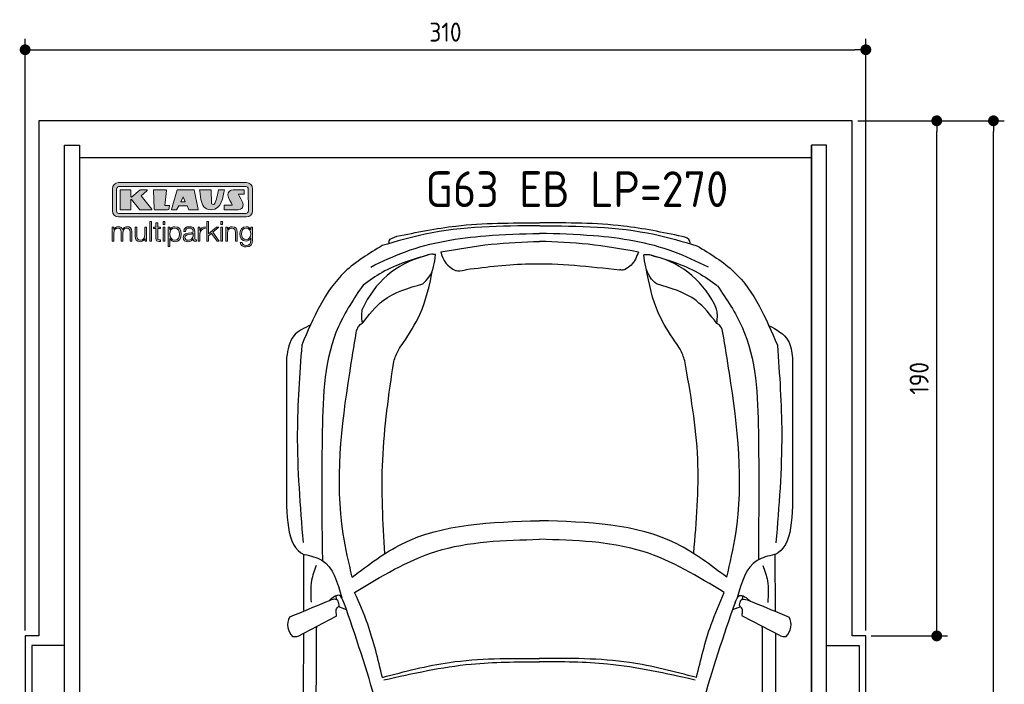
# Model space of a CAD drawing. Header units: millimetres. Extents: x -20 to 3611, y -1152 to 5573.
# Tile 2 of 2: x -20 to 3611, y 3121 to 5573. Entities that reach past the tile are written whole.
import ezdxf

# ---------------------------------------------------------------- set-up
doc = ezdxf.new("R2010")
doc.units = ezdxf.units.MM
for name, color, linetype in [('4', 3, 'Continuous'), ('5', 3, 'Continuous'), ('Car', 10, 'Continuous'), ('Logo', 7, 'Continuous')]:
    doc.layers.add(name, color=color, linetype=linetype)
doc.styles.get("Standard").update_dxf_attribs({"font": 'ISOCP.SHX'})
doc.dimstyles.new('GEN-ISO', dxfattribs={"dimscale": 20, "dimtxt": 3.5, "dimasz": 2, "dimexe": 2, "dimexo": 1, "dimgap": 1.5, "dimtad": 1, "dimdec": 1, "dimdsep": 46, "dimtxsty": 'Standard', "dimblk": 'PUNKT', "dimcen": 2, "dimclrd": 256, "dimclre": 256, "dimclrt": 2, "dimadec": 0, "dimazin": 0, "dimtp": 0.1, "dimtm": 0.1, "dimtfac": 0.71, "dimtdec": 1, "dimtmove": 2, "dimatfit": 3, "dimldrblk": 'PUNKT', "dimfxl": 0, "dimtolj": 1, "dimarcsym": 0})

# ---------------------------------------------------------------- blocks, each defined once
blk = doc.blocks.new('PUNKT')
at = {"layer": '4', "color": 0, "linetype": 'ByBlock'}
blk.add_line((-0.5, 0), (-1, 0), dxfattribs=at)
at = {"layer": '4', "color": 0, "linetype": 'ByBlock', "const_width": 0.5}
blk.add_lwpolyline([(-0.25, 0, 1), (0.25, 0, 1)], format="xyb", close=True, dxfattribs=at)
blk = doc.blocks.new('*D3')
at = {"layer": '5', "lineweight": -2}
for p, q in [((0, 3320), (0, 5502.1)), ((3100, 3320), (3100, 5502.1)), ((40, 5462.1), (3060, 5462.1))]:
    blk.add_line(p, q, dxfattribs=at)
at = {"layer": 'DEFPOINTS', "color": 0}
for p in [(3100, 5462.1), (0, 3300), (3100, 3300)]:
    blk.add_point(p, dxfattribs=at)
at = {"layer": '5', "lineweight": -2, "xscale": 40, "yscale": 40, "zscale": 40, "rotation": 180}
blk.add_blockref('PUNKT', (0, 5462.1), dxfattribs=at)
at = {"layer": '5', "lineweight": -2, "xscale": 40, "yscale": 40, "zscale": 40}
blk.add_blockref('PUNKT', (3100, 5462.1), dxfattribs=at)
at = {"layer": '5', "color": 2, "insert": (1550, 5527.1), "char_height": 70, "attachment_point": 5}
blk.add_mtext('310', dxfattribs=at)
blk = doc.blocks.new('*D4')
at = {"layer": '5', "lineweight": -2}
for p, q in [((3070, 5200), (3401.5, 5200)), ((3361.5, 3340), (3361.5, 5160)), ((3120, 3300), (3401.5, 3300))]:
    blk.add_line(p, q, dxfattribs=at)
at = {"layer": 'DEFPOINTS', "color": 0}
for p in [(3050, 5200), (3361.5, 5200), (3100, 3300)]:
    blk.add_point(p, dxfattribs=at)
at = {"layer": '5', "lineweight": -2, "xscale": 40, "yscale": 40, "zscale": 40}
for p, rotation in [((3361.5, 5200), 90), ((3361.5, 3300), 270)]:
    blk.add_blockref('PUNKT', p, dxfattribs=dict(at, rotation=rotation))
at = {"layer": '5', "color": 2, "insert": (3296.5, 4250), "char_height": 70, "attachment_point": 5, "rotation": 90}
blk.add_mtext('190', dxfattribs=at)
blk = doc.blocks.new('*D5')
at = {"layer": '5', "lineweight": -2}
for p, q in [((3120, 5200), (3610.6, 5200)), ((3570.6, 40), (3570.6, 5160)), ((3070, 0), (3610.6, 0))]:
    blk.add_line(p, q, dxfattribs=at)
at = {"layer": 'DEFPOINTS', "color": 0}
for p in [(3100, 5200), (3570.6, 5200), (3050, 0)]:
    blk.add_point(p, dxfattribs=at)
at = {"layer": '5', "lineweight": -2, "xscale": 40, "yscale": 40, "zscale": 40}
for p, rotation in [((3570.6, 5200), 90), ((3570.6, 0), 270)]:
    blk.add_blockref('PUNKT', p, dxfattribs=dict(at, rotation=rotation))
at = {"layer": '5', "color": 2, "insert": (3505.6, 2600), "char_height": 70, "attachment_point": 5, "rotation": 90}
blk.add_mtext('\\A1;520', dxfattribs=at)
blk = doc.blocks.new('KLAUS')
at = {"layer": 'Logo'}
h = blk.add_hatch(color=8, dxfattribs=at)
h.dxf.hatch_style = 2
edge = h.paths.add_edge_path()
edge.add_spline(control_points=[(3.6, 29.09), (2.88, 29.09), (2.3, 28.51), (2.3, 27.8), (2.3, 27.8), (2.3, 16.11), (2.3, 16.11), (2.3, 15.39), (2.88, 14.81), (3.6, 14.81), (3.6, 14.81), (71.16, 14.81), (71.16, 14.81), (71.88, 14.81), (72.46, 15.39), (72.46, 16.11), (72.46, 16.11), (72.46, 27.8), (72.46, 27.8), (72.46, 28.51), (71.88, 29.09), (71.16, 29.09), (71.16, 29.09), (3.6, 29.09), (3.6, 29.09), (3.6, 29.09), (3.6, 29.09), (3.6, 29.09)], knot_values=[0, 0, 0, 0, 1, 1, 1, 2, 2, 2, 3, 3, 3, 4, 4, 4, 5, 5, 5, 6, 6, 6, 7, 7, 7, 8, 8, 8, 9, 9, 9, 9], degree=3, periodic=0)
edge = h.paths.add_edge_path()
edge.add_spline(control_points=[(3.35, 31.23), (3.35, 31.23), (71.47, 31.23), (71.47, 31.23), (73.26, 31.23), (74.71, 29.77), (74.71, 27.99), (74.71, 27.99), (74.71, 16.17), (74.71, 16.17), (74.71, 14.38), (73.26, 12.93), (71.47, 12.93), (71.47, 12.93), (3.35, 12.93), (3.35, 12.93), (1.56, 12.93), (0.11, 14.38), (0.11, 16.17), (0.11, 16.17), (0.11, 27.99), (0.11, 27.99), (0.11, 29.77), (1.56, 31.23), (3.35, 31.23), (3.35, 31.23), (3.35, 31.23), (3.35, 31.23)], knot_values=[0, 0, 0, 0, 1, 1, 1, 2, 2, 2, 3, 3, 3, 4, 4, 4, 5, 5, 5, 6, 6, 6, 7, 7, 7, 8, 8, 8, 9, 9, 9, 9], degree=3, periodic=0)
h = blk.add_hatch(color=8, dxfattribs=at)
h.dxf.hatch_style = 2
edge = h.paths.add_edge_path()
edge.add_spline(control_points=[(4.5, 27.33), (4.5, 27.33), (9.7, 27.33), (9.7, 27.33), (9.84, 27.33), (9.96, 27.22), (9.96, 27.08), (9.96, 27.08), (9.96, 23.69), (9.96, 23.69), (9.96, 23.69), (9.94, 23.64), (10.04, 23.59), (10.14, 23.53), (10.2, 23.57), (10.2, 23.57), (10.2, 23.57), (10.51, 23.75), (10.51, 23.75), (10.51, 23.75), (14.94, 27.33), (14.94, 27.33), (14.94, 27.33), (18.41, 27.33), (18.41, 27.33), (18.41, 27.33), (18.49, 27.33), (18.56, 27.2), (18.65, 27.04), (18.53, 26.91), (18.53, 26.91), (18.53, 26.91), (15.49, 24.11), (15.49, 24.11), (15.49, 24.11), (21.14, 17.06), (21.14, 17.06), (21.14, 17.06), (21.13, 16.91), (21.13, 16.91), (21.08, 16.84), (20.99, 16.82), (20.99, 16.82), (20.99, 16.82), (14.7, 16.82), (14.7, 16.82), (14.7, 16.82), (10.26, 22.17), (10.26, 22.17), (10.26, 22.17), (10.19, 22.24), (10.08, 22.21), (9.97, 22.18), (9.96, 22.11), (9.96, 22.11), (9.96, 22.11), (9.96, 17.08), (9.96, 17.08), (9.96, 16.94), (9.84, 16.82), (9.7, 16.82), (9.7, 16.82), (4.5, 16.82), (4.5, 16.82), (4.36, 16.82), (4.25, 16.94), (4.25, 17.08), (4.25, 17.08), (4.25, 27.08), (4.25, 27.08), (4.25, 27.22), (4.36, 27.33), (4.5, 27.33), (4.5, 27.33), (4.5, 27.33), (4.5, 27.33)], knot_values=[0, 0, 0, 0, 1, 1, 1, 2, 2, 2, 3, 3, 3, 4, 4, 4, 5, 5, 5, 6, 6, 6, 7, 7, 7, 8, 8, 8, 9, 9, 9, 10, 10, 10, 11, 11, 11, 12, 12, 12, 13, 13, 13, 14, 14, 14, 15, 15, 15, 16, 16, 16, 17, 17, 17, 18, 18, 18, 19, 19, 19, 20, 20, 20, 21, 21, 21, 22, 22, 22, 23, 23, 23, 24, 24, 24, 25, 25, 25, 25], degree=3, periodic=0)
h = blk.add_hatch(color=8, dxfattribs=at)
h.dxf.hatch_style = 2
h.paths.add_polyline_path([(22.42, 17.06), (21.97, 27.15), (22.24, 27.33), (28.55, 27.33), (28.86, 26.97), (28.01, 19.08), (30.26, 19.07), (30.44, 18.95), (30.08, 16.95), (29.49, 16.82), (22.6, 16.82)])
h = blk.add_hatch(color=8, dxfattribs=at)
h.paths.add_polyline_path([(36.52, 21.01), (38.93, 21.01), (37.87, 23.57)])
h.paths.add_polyline_path([(34.52, 27.33), (43.65, 27.33), (45.76, 16.94), (45.57, 16.82), (40.83, 16.82), (39.89, 18.95), (35.42, 18.95), (34.27, 16.82), (31.78, 16.82), (31.66, 17)])
h = blk.add_hatch(color=8, dxfattribs=at)
h.dxf.hatch_style = 2
edge = h.paths.add_edge_path()
edge.add_spline(control_points=[(52.69, 27.32), (52.69, 27.32), (52.88, 20.14), (52.88, 20.14), (53.01, 19.89), (53.2, 19.77), (53.43, 19.71), (53.91, 19.59), (54.43, 19.57), (54.64, 20.03), (55.23, 21.34), (56.27, 25.45), (56.6, 27.33), (56.6, 27.33), (59.77, 27.33), (59.77, 27.33), (58.77, 23.9), (58.56, 16.82), (52.63, 16.76), (48.72, 16.72), (48.01, 19.35), (47.27, 22.24), (46.89, 23.68), (46.54, 27.33), (46.54, 27.33), (46.54, 27.33), (52.69, 27.32), (52.69, 27.32), (52.69, 27.32), (52.69, 27.32), (52.69, 27.32)], knot_values=[0, 0, 0, 0, 1, 1, 1, 2, 2, 2, 3, 3, 3, 4, 4, 4, 5, 5, 5, 6, 6, 6, 7, 7, 7, 8, 8, 8, 9, 9, 9, 10, 10, 10, 10], degree=3, periodic=0)
h = blk.add_hatch(color=8, dxfattribs=at)
h.dxf.hatch_style = 2
edge = h.paths.add_edge_path()
edge.add_spline(control_points=[(64.46, 27.33), (64.46, 27.33), (70.31, 27.33), (70.31, 27.33), (70.31, 26.52), (70.31, 26.02), (70.31, 25.12), (70.31, 25.12), (67.3, 25.12), (67.3, 25.12), (67.24, 25.04), (67.25, 25.11), (67.25, 24.91), (67.25, 24.88), (69.73, 20.38), (69.73, 19.57), (69.73, 16.4), (67.22, 16.81), (65.9, 16.82), (65.9, 16.82), (59.59, 16.82), (59.59, 16.82), (59.59, 17.76), (59.59, 18.23), (59.59, 19.14), (59.59, 19.14), (63.75, 19.14), (63.75, 19.14), (63.82, 19.22), (63.81, 19.11), (63.81, 19.31), (63.81, 20.32), (61.58, 23.06), (61.58, 24.63), (61.58, 26.33), (62.83, 27.34), (64.46, 27.33), (64.46, 27.33), (64.46, 27.33), (64.46, 27.33)], knot_values=[0, 0, 0, 0, 1, 1, 1, 2, 2, 2, 3, 3, 3, 4, 4, 4, 5, 5, 5, 6, 6, 6, 7, 7, 7, 8, 8, 8, 9, 9, 9, 10, 10, 10, 11, 11, 11, 12, 12, 12, 13, 13, 13, 13], degree=3, periodic=0)
h = blk.add_hatch(color=30, dxfattribs=at)
h.dxf.hatch_style = 2
edge = h.paths.add_edge_path()
edge.add_spline(control_points=[(0, 0), (0, 0), (0.92, 0), (0.92, 0), (0.92, 0), (0.92, 4.22), (0.92, 4.22), (0.94, 5.8), (1.58, 7), (3.18, 7), (4.35, 7), (4.77, 6.15), (4.76, 5.12), (4.76, 5.12), (4.76, 0), (4.76, 0), (4.76, 0), (5.68, 0), (5.68, 0), (5.68, 0), (5.68, 4.27), (5.68, 4.27), (5.68, 5.68), (6.14, 7), (7.73, 7), (9.05, 7), (9.52, 6.32), (9.52, 5.08), (9.52, 5.08), (9.52, 0), (9.52, 0), (9.52, 0), (10.44, 0), (10.44, 0), (10.44, 0), (10.44, 5.12), (10.44, 5.12), (10.44, 6.91), (9.59, 7.77), (7.94, 7.77), (6.94, 7.77), (5.99, 7.29), (5.54, 6.3), (5.26, 7.29), (4.36, 7.77), (3.37, 7.77), (2.17, 7.77), (1.38, 7.19), (0.89, 6.28), (0.89, 6.28), (0.85, 6.28), (0.85, 6.28), (0.85, 6.28), (0.85, 7.55), (0.85, 7.55), (0.85, 7.55), (0, 7.55), (0, 7.55), (0, 7.55), (0, 0), (0, 0), (0, 0), (0, 0), (0, 0)], knot_values=[0, 0, 0, 0, 1, 1, 1, 2, 2, 2, 3, 3, 3, 4, 4, 4, 5, 5, 5, 6, 6, 6, 7, 7, 7, 8, 8, 8, 9, 9, 9, 10, 10, 10, 11, 11, 11, 12, 12, 12, 13, 13, 13, 14, 14, 14, 15, 15, 15, 16, 16, 16, 17, 17, 17, 18, 18, 18, 19, 19, 19, 20, 20, 20, 21, 21, 21, 21], degree=3, periodic=0)
h = blk.add_hatch(color=30, dxfattribs=at)
h.dxf.hatch_style = 2
edge = h.paths.add_edge_path()
edge.add_spline(control_points=[(18.31, 7.55), (18.31, 7.55), (17.39, 7.55), (17.39, 7.55), (17.39, 7.55), (17.39, 3.59), (17.39, 3.59), (17.39, 2.05), (16.7, 0.56), (15.12, 0.56), (13.66, 0.56), (13.15, 1.27), (13.1, 2.64), (13.1, 2.64), (13.1, 7.55), (13.1, 7.55), (13.1, 7.55), (12.18, 7.55), (12.18, 7.55), (12.18, 7.55), (12.18, 2.65), (12.18, 2.65), (12.18, 0.89), (12.93, -0.22), (14.83, -0.22), (15.96, -0.22), (16.95, 0.35), (17.44, 1.36), (17.44, 1.36), (17.47, 1.36), (17.47, 1.36), (17.47, 1.36), (17.47, 0), (17.47, 0), (17.47, 0), (18.31, 0), (18.31, 0), (18.31, 0), (18.31, 7.55), (18.31, 7.55), (18.31, 7.55), (18.31, 7.55), (18.31, 7.55)], knot_values=[0, 0, 0, 0, 1, 1, 1, 2, 2, 2, 3, 3, 3, 4, 4, 4, 5, 5, 5, 6, 6, 6, 7, 7, 7, 8, 8, 8, 9, 9, 9, 10, 10, 10, 11, 11, 11, 12, 12, 12, 13, 13, 13, 14, 14, 14, 14], degree=3, periodic=0)
h = blk.add_hatch(color=30, dxfattribs=at)
h.dxf.hatch_style = 2
h.paths.add_polyline_path([(20.07, 0), (20.99, 0), (20.99, 10.45), (20.07, 10.45)])
h = blk.add_hatch(color=30, dxfattribs=at)
h.dxf.hatch_style = 2
edge = h.paths.add_edge_path()
edge.add_spline(control_points=[(24.22, 9.82), (24.22, 9.82), (23.3, 9.82), (23.3, 9.82), (23.3, 9.82), (23.3, 7.55), (23.3, 7.55), (23.3, 7.55), (21.98, 7.55), (21.98, 7.55), (21.98, 7.55), (21.98, 6.78), (21.98, 6.78), (21.98, 6.78), (23.3, 6.78), (23.3, 6.78), (23.3, 6.78), (23.3, 1.61), (23.3, 1.61), (23.28, 0.32), (23.71, -0.09), (24.94, -0.09), (25.22, -0.09), (25.48, -0.06), (25.76, -0.06), (25.76, -0.06), (25.76, 0.73), (25.76, 0.73), (25.5, 0.7), (25.23, 0.69), (24.97, 0.69), (24.31, 0.73), (24.22, 1.08), (24.22, 1.68), (24.22, 1.68), (24.22, 6.78), (24.22, 6.78), (24.22, 6.78), (25.76, 6.78), (25.76, 6.78), (25.76, 6.78), (25.76, 7.55), (25.76, 7.55), (25.76, 7.55), (24.22, 7.55), (24.22, 7.55), (24.22, 7.55), (24.22, 9.82), (24.22, 9.82), (24.22, 9.82), (24.22, 9.82), (24.22, 9.82)], knot_values=[0, 0, 0, 0, 1, 1, 1, 2, 2, 2, 3, 3, 3, 4, 4, 4, 5, 5, 5, 6, 6, 6, 7, 7, 7, 8, 8, 8, 9, 9, 9, 10, 10, 10, 11, 11, 11, 12, 12, 12, 13, 13, 13, 14, 14, 14, 15, 15, 15, 16, 16, 16, 17, 17, 17, 17], degree=3, periodic=0)
h = blk.add_hatch(color=30, dxfattribs=at)
h.paths.add_polyline_path([(27.1, 0), (28.03, 0), (28.03, 7.55), (27.1, 7.55)])
h.paths.add_polyline_path([(27.1, 8.98), (28.03, 8.98), (28.03, 10.45), (27.1, 10.45)])
h = blk.add_hatch(color=30, dxfattribs=at)
edge = h.paths.add_edge_path()
edge.add_spline(control_points=[(35.84, 3.78), (35.84, 2.21), (35.12, 0.56), (33.37, 0.56), (31.4, 0.56), (30.72, 2.21), (30.72, 3.78), (30.72, 5.49), (31.33, 7), (33.37, 7), (35.12, 7), (35.84, 5.34), (35.84, 3.78), (35.84, 3.78), (35.84, 3.78), (35.84, 3.78)], knot_values=[0, 0, 0, 0, 1, 1, 1, 2, 2, 2, 3, 3, 3, 4, 4, 4, 5, 5, 5, 5], degree=3, periodic=0)
edge = h.paths.add_edge_path()
edge.add_spline(control_points=[(29.79, -2.8), (29.79, -2.8), (30.72, -2.8), (30.72, -2.8), (30.72, -2.8), (30.72, 1.43), (30.72, 1.43), (30.72, 1.43), (30.74, 1.43), (30.74, 1.43), (31.14, 0.35), (32.24, -0.22), (33.37, -0.22), (35.66, -0.22), (36.76, 1.64), (36.76, 3.78), (36.76, 5.91), (35.66, 7.77), (33.37, 7.77), (32.15, 7.77), (31.1, 7.14), (30.67, 6.12), (30.67, 6.12), (30.64, 6.12), (30.64, 6.12), (30.64, 6.12), (30.64, 7.55), (30.64, 7.55), (30.64, 7.55), (29.79, 7.55), (29.79, 7.55), (29.79, 7.55), (29.79, -2.8), (29.79, -2.8), (29.79, -2.8), (29.79, -2.8), (29.79, -2.8)], knot_values=[0, 0, 0, 0, 1, 1, 1, 2, 2, 2, 3, 3, 3, 4, 4, 4, 5, 5, 5, 6, 6, 6, 7, 7, 7, 8, 8, 8, 9, 9, 9, 10, 10, 10, 11, 11, 11, 12, 12, 12, 12], degree=3, periodic=0)
h = blk.add_hatch(color=30, dxfattribs=at)
edge = h.paths.add_edge_path()
edge.add_spline(control_points=[(43.03, 2.93), (43.04, 1.45), (41.8, 0.56), (40.39, 0.56), (39.53, 0.56), (38.71, 1.13), (38.71, 2.05), (38.71, 3.53), (40.66, 3.51), (42.22, 3.79), (42.47, 3.84), (42.88, 3.91), (43, 4.13), (43, 4.13), (43.03, 4.13), (43.03, 4.13), (43.03, 4.13), (43.03, 2.93), (43.03, 2.93), (43.03, 2.93), (43.03, 2.93), (43.03, 2.93)], knot_values=[0, 0, 0, 0, 1, 1, 1, 2, 2, 2, 3, 3, 3, 4, 4, 4, 5, 5, 5, 6, 6, 6, 7, 7, 7, 7], degree=3, periodic=0)
edge = h.paths.add_edge_path()
edge.add_spline(control_points=[(39.03, 5.24), (39.06, 6.47), (39.91, 7), (41.05, 7), (42.14, 7), (43.03, 6.69), (43.03, 5.45), (43.03, 4.61), (42.6, 4.51), (41.84, 4.42), (39.85, 4.19), (37.79, 4.11), (37.79, 1.99), (37.79, 0.47), (38.93, -0.22), (40.32, -0.22), (41.77, -0.22), (42.43, 0.34), (43.07, 1.32), (43.07, 1.32), (43.1, 1.32), (43.1, 1.32), (43.1, 0.53), (43.25, 0), (44.19, 0), (44.43, 0), (44.58, 0.01), (44.79, 0.06), (44.79, 0.06), (44.79, 0.83), (44.79, 0.83), (44.71, 0.81), (44.6, 0.78), (44.49, 0.78), (44.13, 0.78), (43.95, 0.98), (43.95, 1.33), (43.95, 1.33), (43.95, 5.34), (43.95, 5.34), (43.95, 7.36), (42.5, 7.77), (41.17, 7.77), (39.44, 7.77), (38.2, 7.01), (38.11, 5.24), (38.11, 5.24), (39.03, 5.24), (39.03, 5.24), (39.03, 5.24), (39.03, 5.24), (39.03, 5.24)], knot_values=[0, 0, 0, 0, 1, 1, 1, 2, 2, 2, 3, 3, 3, 4, 4, 4, 5, 5, 5, 6, 6, 6, 7, 7, 7, 8, 8, 8, 9, 9, 9, 10, 10, 10, 11, 11, 11, 12, 12, 12, 13, 13, 13, 14, 14, 14, 15, 15, 15, 16, 16, 16, 17, 17, 17, 17], degree=3, periodic=0)
h = blk.add_hatch(color=30, dxfattribs=at)
h.dxf.hatch_style = 2
edge = h.paths.add_edge_path()
edge.add_spline(control_points=[(45.79, 0), (45.79, 0), (46.71, 0), (46.71, 0), (46.71, 0), (46.71, 4.03), (46.71, 4.03), (46.71, 5.59), (47.85, 6.82), (49.52, 6.73), (49.52, 6.73), (49.52, 7.66), (49.52, 7.66), (48.16, 7.72), (47.14, 7), (46.67, 5.78), (46.67, 5.78), (46.64, 5.78), (46.64, 5.78), (46.64, 5.78), (46.64, 7.55), (46.64, 7.55), (46.64, 7.55), (45.79, 7.55), (45.79, 7.55), (45.79, 7.55), (45.79, 0), (45.79, 0), (45.79, 0), (45.79, 0), (45.79, 0)], knot_values=[0, 0, 0, 0, 1, 1, 1, 2, 2, 2, 3, 3, 3, 4, 4, 4, 5, 5, 5, 6, 6, 6, 7, 7, 7, 8, 8, 8, 9, 9, 9, 10, 10, 10, 10], degree=3, periodic=0)
h = blk.add_hatch(color=30, dxfattribs=at)
h.dxf.hatch_style = 2
h.paths.add_polyline_path([(50.4, 0), (51.32, 0), (51.32, 2.87), (52.82, 4.11), (55.8, 0), (56.96, 0), (53.52, 4.76), (56.74, 7.55), (55.51, 7.55), (51.32, 3.89), (51.32, 10.45), (50.4, 10.45)])
h = blk.add_hatch(color=30, dxfattribs=at)
h.paths.add_polyline_path([(57.74, 0), (58.66, 0), (58.66, 7.55), (57.74, 7.55)])
h.paths.add_polyline_path([(57.74, 8.98), (58.66, 8.98), (58.66, 10.45), (57.74, 10.45)])
h = blk.add_hatch(color=30, dxfattribs=at)
h.dxf.hatch_style = 2
edge = h.paths.add_edge_path()
edge.add_spline(control_points=[(60.41, 0), (60.41, 0), (61.33, 0), (61.33, 0), (61.33, 0), (61.33, 4.41), (61.33, 4.41), (61.36, 5.89), (62.24, 7), (63.7, 7), (65.2, 7), (65.62, 6.02), (65.62, 4.71), (65.62, 4.71), (65.62, 0), (65.62, 0), (65.62, 0), (66.54, 0), (66.54, 0), (66.54, 0), (66.54, 4.86), (66.54, 4.86), (66.54, 6.66), (65.9, 7.77), (63.78, 7.77), (62.71, 7.77), (61.7, 7.16), (61.36, 6.25), (61.36, 6.25), (61.33, 6.25), (61.33, 6.25), (61.33, 6.25), (61.33, 7.55), (61.33, 7.55), (61.33, 7.55), (60.41, 7.55), (60.41, 7.55), (60.41, 7.55), (60.41, 0), (60.41, 0), (60.41, 0), (60.41, 0), (60.41, 0)], knot_values=[0, 0, 0, 0, 1, 1, 1, 2, 2, 2, 3, 3, 3, 4, 4, 4, 5, 5, 5, 6, 6, 6, 7, 7, 7, 8, 8, 8, 9, 9, 9, 10, 10, 10, 11, 11, 11, 12, 12, 12, 13, 13, 13, 14, 14, 14, 14], degree=3, periodic=0)
h = blk.add_hatch(color=30, dxfattribs=at)
edge = h.paths.add_edge_path()
edge.add_spline(control_points=[(71.32, 0.86), (69.62, 0.86), (68.83, 2.34), (68.83, 3.86), (68.83, 5.43), (69.56, 7), (71.32, 7), (73.06, 7), (73.75, 5.34), (73.75, 3.86), (73.75, 2.33), (72.91, 0.86), (71.32, 0.86), (71.32, 0.86), (71.32, 0.86), (71.32, 0.86)], knot_values=[0, 0, 0, 0, 1, 1, 1, 2, 2, 2, 3, 3, 3, 4, 4, 4, 5, 5, 5, 5], degree=3, periodic=0)
edge = h.paths.add_edge_path()
edge.add_spline(control_points=[(74.67, 7.55), (74.67, 7.55), (73.75, 7.55), (73.75, 7.55), (73.75, 7.55), (73.75, 6.25), (73.75, 6.25), (73.75, 6.25), (73.72, 6.25), (73.72, 6.25), (73.35, 7.09), (72.41, 7.77), (71.32, 7.77), (69.13, 7.77), (67.9, 6.05), (67.9, 3.97), (67.9, 1.82), (68.9, 0.09), (71.32, 0.09), (72.4, 0.09), (73.29, 0.72), (73.72, 1.64), (73.72, 1.64), (73.75, 1.64), (73.75, 1.64), (73.75, 1.64), (73.75, 0.61), (73.75, 0.61), (73.75, -1.23), (73.01, -2.24), (71.32, -2.24), (70.29, -2.24), (69.31, -1.85), (69.1, -0.73), (69.1, -0.73), (68.18, -0.73), (68.18, -0.73), (68.31, -2.34), (69.81, -3.02), (71.32, -3.02), (73.79, -3.02), (74.65, -1.64), (74.67, 0.61), (74.67, 0.61), (74.67, 7.55), (74.67, 7.55), (74.67, 7.55), (74.67, 7.55), (74.67, 7.55)], knot_values=[0, 0, 0, 0, 1, 1, 1, 2, 2, 2, 3, 3, 3, 4, 4, 4, 5, 5, 5, 6, 6, 6, 7, 7, 7, 8, 8, 8, 9, 9, 9, 10, 10, 10, 11, 11, 11, 12, 12, 12, 13, 13, 13, 14, 14, 14, 15, 15, 15, 16, 16, 16, 16], degree=3, periodic=0)
at = {"layer": 'Logo', "lineweight": 0}
for points in [[(22.42, 17.06), (21.97, 27.15), (22.24, 27.33), (28.55, 27.33), (28.86, 26.97), (28.01, 19.08), (30.26, 19.07), (30.44, 18.95), (30.08, 16.95), (29.49, 16.82), (22.6, 16.82), (22.42, 17.06), (22.42, 17.06)], [(34.52, 27.33), (43.65, 27.33), (45.76, 16.94), (45.57, 16.82), (40.83, 16.82), (39.89, 18.95), (35.42, 18.95), (34.27, 16.82), (31.78, 16.82), (31.66, 17), (34.52, 27.33), (34.52, 27.33)], [(36.52, 21.01), (38.93, 21.01), (37.87, 23.57), (36.52, 21.01), (36.52, 21.01)], [(20.07, 0), (20.99, 0), (20.99, 10.45), (20.07, 10.45), (20.07, 0), (20.07, 0)], [(27.1, 8.98), (28.03, 8.98), (28.03, 10.45), (27.1, 10.45), (27.1, 8.98), (27.1, 8.98)], [(27.1, 0), (28.03, 0), (28.03, 7.55), (27.1, 7.55), (27.1, 0), (27.1, 0)], [(50.4, 0), (51.32, 0), (51.32, 2.87), (52.82, 4.11), (55.8, 0), (56.96, 0), (53.52, 4.76), (56.74, 7.55), (55.51, 7.55), (51.32, 3.89), (51.32, 10.45), (50.4, 10.45), (50.4, 0), (50.4, 0)], [(57.74, 8.98), (58.66, 8.98), (58.66, 10.45), (57.74, 10.45), (57.74, 8.98), (57.74, 8.98)], [(57.74, 0), (58.66, 0), (58.66, 7.55), (57.74, 7.55), (57.74, 0), (57.74, 0)]]:
    blk.add_lwpolyline(points, dxfattribs=at)
for points, knots in [([(3.35, 31.23), (3.35, 31.23), (71.47, 31.23), (71.47, 31.23), (73.26, 31.23), (74.71, 29.77), (74.71, 27.99), (74.71, 27.99), (74.71, 16.17), (74.71, 16.17), (74.71, 14.38), (73.26, 12.93), (71.47, 12.93), (71.47, 12.93), (3.35, 12.93), (3.35, 12.93), (1.56, 12.93), (0.11, 14.38), (0.11, 16.17), (0.11, 16.17), (0.11, 27.99), (0.11, 27.99), (0.11, 29.77), (1.56, 31.23), (3.35, 31.23), (3.35, 31.23), (3.35, 31.23), (3.35, 31.23)], [0, 0, 0, 0, 1, 1, 1, 2, 2, 2, 3, 3, 3, 4, 4, 4, 5, 5, 5, 6, 6, 6, 7, 7, 7, 8, 8, 8, 9, 9, 9, 9]), ([(3.6, 29.09), (2.88, 29.09), (2.3, 28.51), (2.3, 27.8), (2.3, 27.8), (2.3, 16.11), (2.3, 16.11), (2.3, 15.39), (2.88, 14.81), (3.6, 14.81), (3.6, 14.81), (71.16, 14.81), (71.16, 14.81), (71.88, 14.81), (72.46, 15.39), (72.46, 16.11), (72.46, 16.11), (72.46, 27.8), (72.46, 27.8), (72.46, 28.51), (71.88, 29.09), (71.16, 29.09), (71.16, 29.09), (3.6, 29.09), (3.6, 29.09), (3.6, 29.09), (3.6, 29.09), (3.6, 29.09)], [0, 0, 0, 0, 1, 1, 1, 2, 2, 2, 3, 3, 3, 4, 4, 4, 5, 5, 5, 6, 6, 6, 7, 7, 7, 8, 8, 8, 9, 9, 9, 9]), ([(4.5, 27.33), (4.5, 27.33), (9.7, 27.33), (9.7, 27.33), (9.84, 27.33), (9.96, 27.22), (9.96, 27.08), (9.96, 27.08), (9.96, 23.69), (9.96, 23.69), (9.96, 23.69), (9.94, 23.64), (10.04, 23.59), (10.14, 23.53), (10.2, 23.57), (10.2, 23.57), (10.2, 23.57), (10.51, 23.75), (10.51, 23.75), (10.51, 23.75), (14.94, 27.33), (14.94, 27.33), (14.94, 27.33), (18.41, 27.33), (18.41, 27.33), (18.41, 27.33), (18.49, 27.33), (18.56, 27.2), (18.65, 27.04), (18.53, 26.91), (18.53, 26.91), (18.53, 26.91), (15.49, 24.11), (15.49, 24.11), (15.49, 24.11), (21.14, 17.06), (21.14, 17.06), (21.14, 17.06), (21.13, 16.91), (21.13, 16.91), (21.08, 16.84), (20.99, 16.82), (20.99, 16.82), (20.99, 16.82), (14.7, 16.82), (14.7, 16.82), (14.7, 16.82), (10.26, 22.17), (10.26, 22.17), (10.26, 22.17), (10.19, 22.24), (10.08, 22.21), (9.97, 22.18), (9.96, 22.11), (9.96, 22.11), (9.96, 22.11), (9.96, 17.08), (9.96, 17.08), (9.96, 16.94), (9.84, 16.82), (9.7, 16.82), (9.7, 16.82), (4.5, 16.82), (4.5, 16.82), (4.36, 16.82), (4.25, 16.94), (4.25, 17.08), (4.25, 17.08), (4.25, 27.08), (4.25, 27.08), (4.25, 27.22), (4.36, 27.33), (4.5, 27.33), (4.5, 27.33), (4.5, 27.33), (4.5, 27.33)], [0, 0, 0, 0, 1, 1, 1, 2, 2, 2, 3, 3, 3, 4, 4, 4, 5, 5, 5, 6, 6, 6, 7, 7, 7, 8, 8, 8, 9, 9, 9, 10, 10, 10, 11, 11, 11, 12, 12, 12, 13, 13, 13, 14, 14, 14, 15, 15, 15, 16, 16, 16, 17, 17, 17, 18, 18, 18, 19, 19, 19, 20, 20, 20, 21, 21, 21, 22, 22, 22, 23, 23, 23, 24, 24, 24, 25, 25, 25, 25]), ([(52.69, 27.32), (52.69, 27.32), (52.88, 20.14), (52.88, 20.14), (53.01, 19.89), (53.2, 19.77), (53.43, 19.71), (53.91, 19.59), (54.43, 19.57), (54.64, 20.03), (55.23, 21.34), (56.27, 25.45), (56.6, 27.33), (56.6, 27.33), (59.77, 27.33), (59.77, 27.33), (58.77, 23.9), (58.56, 16.82), (52.63, 16.76), (48.72, 16.72), (48.01, 19.35), (47.27, 22.24), (46.89, 23.68), (46.54, 27.33), (46.54, 27.33), (46.54, 27.33), (52.69, 27.32), (52.69, 27.32), (52.69, 27.32), (52.69, 27.32), (52.69, 27.32)], [0, 0, 0, 0, 1, 1, 1, 2, 2, 2, 3, 3, 3, 4, 4, 4, 5, 5, 5, 6, 6, 6, 7, 7, 7, 8, 8, 8, 9, 9, 9, 10, 10, 10, 10]), ([(64.46, 27.33), (64.46, 27.33), (70.31, 27.33), (70.31, 27.33), (70.31, 26.52), (70.31, 26.02), (70.31, 25.12), (70.31, 25.12), (67.3, 25.12), (67.3, 25.12), (67.24, 25.04), (67.25, 25.11), (67.25, 24.91), (67.25, 24.88), (69.73, 20.38), (69.73, 19.57), (69.73, 16.4), (67.22, 16.81), (65.9, 16.82), (65.9, 16.82), (59.59, 16.82), (59.59, 16.82), (59.59, 17.76), (59.59, 18.23), (59.59, 19.14), (59.59, 19.14), (63.75, 19.14), (63.75, 19.14), (63.82, 19.22), (63.81, 19.11), (63.81, 19.31), (63.81, 20.32), (61.58, 23.06), (61.58, 24.63), (61.58, 26.33), (62.83, 27.34), (64.46, 27.33), (64.46, 27.33), (64.46, 27.33), (64.46, 27.33)], [0, 0, 0, 0, 1, 1, 1, 2, 2, 2, 3, 3, 3, 4, 4, 4, 5, 5, 5, 6, 6, 6, 7, 7, 7, 8, 8, 8, 9, 9, 9, 10, 10, 10, 11, 11, 11, 12, 12, 12, 13, 13, 13, 13]), ([(0, 0), (0, 0), (0.92, 0), (0.92, 0), (0.92, 0), (0.92, 4.22), (0.92, 4.22), (0.94, 5.8), (1.58, 7), (3.18, 7), (4.35, 7), (4.77, 6.15), (4.76, 5.12), (4.76, 5.12), (4.76, 0), (4.76, 0), (4.76, 0), (5.68, 0), (5.68, 0), (5.68, 0), (5.68, 4.27), (5.68, 4.27), (5.68, 5.68), (6.14, 7), (7.73, 7), (9.05, 7), (9.52, 6.32), (9.52, 5.08), (9.52, 5.08), (9.52, 0), (9.52, 0), (9.52, 0), (10.44, 0), (10.44, 0), (10.44, 0), (10.44, 5.12), (10.44, 5.12), (10.44, 6.91), (9.59, 7.77), (7.94, 7.77), (6.94, 7.77), (5.99, 7.29), (5.54, 6.3), (5.26, 7.29), (4.36, 7.77), (3.37, 7.77), (2.17, 7.77), (1.38, 7.19), (0.89, 6.28), (0.89, 6.28), (0.85, 6.28), (0.85, 6.28), (0.85, 6.28), (0.85, 7.55), (0.85, 7.55), (0.85, 7.55), (0, 7.55), (0, 7.55), (0, 7.55), (0, 0), (0, 0), (0, 0), (0, 0), (0, 0)], [0, 0, 0, 0, 1, 1, 1, 2, 2, 2, 3, 3, 3, 4, 4, 4, 5, 5, 5, 6, 6, 6, 7, 7, 7, 8, 8, 8, 9, 9, 9, 10, 10, 10, 11, 11, 11, 12, 12, 12, 13, 13, 13, 14, 14, 14, 15, 15, 15, 16, 16, 16, 17, 17, 17, 18, 18, 18, 19, 19, 19, 20, 20, 20, 21, 21, 21, 21]), ([(18.31, 7.55), (18.31, 7.55), (17.39, 7.55), (17.39, 7.55), (17.39, 7.55), (17.39, 3.59), (17.39, 3.59), (17.39, 2.05), (16.7, 0.56), (15.12, 0.56), (13.66, 0.56), (13.15, 1.27), (13.1, 2.64), (13.1, 2.64), (13.1, 7.55), (13.1, 7.55), (13.1, 7.55), (12.18, 7.55), (12.18, 7.55), (12.18, 7.55), (12.18, 2.65), (12.18, 2.65), (12.18, 0.89), (12.93, -0.22), (14.83, -0.22), (15.96, -0.22), (16.95, 0.35), (17.44, 1.36), (17.44, 1.36), (17.47, 1.36), (17.47, 1.36), (17.47, 1.36), (17.47, 0), (17.47, 0), (17.47, 0), (18.31, 0), (18.31, 0), (18.31, 0), (18.31, 7.55), (18.31, 7.55), (18.31, 7.55), (18.31, 7.55), (18.31, 7.55)], [0, 0, 0, 0, 1, 1, 1, 2, 2, 2, 3, 3, 3, 4, 4, 4, 5, 5, 5, 6, 6, 6, 7, 7, 7, 8, 8, 8, 9, 9, 9, 10, 10, 10, 11, 11, 11, 12, 12, 12, 13, 13, 13, 14, 14, 14, 14]), ([(24.22, 9.82), (24.22, 9.82), (23.3, 9.82), (23.3, 9.82), (23.3, 9.82), (23.3, 7.55), (23.3, 7.55), (23.3, 7.55), (21.98, 7.55), (21.98, 7.55), (21.98, 7.55), (21.98, 6.78), (21.98, 6.78), (21.98, 6.78), (23.3, 6.78), (23.3, 6.78), (23.3, 6.78), (23.3, 1.61), (23.3, 1.61), (23.28, 0.32), (23.71, -0.09), (24.94, -0.09), (25.22, -0.09), (25.48, -0.06), (25.76, -0.06), (25.76, -0.06), (25.76, 0.73), (25.76, 0.73), (25.5, 0.7), (25.23, 0.69), (24.97, 0.69), (24.31, 0.73), (24.22, 1.08), (24.22, 1.68), (24.22, 1.68), (24.22, 6.78), (24.22, 6.78), (24.22, 6.78), (25.76, 6.78), (25.76, 6.78), (25.76, 6.78), (25.76, 7.55), (25.76, 7.55), (25.76, 7.55), (24.22, 7.55), (24.22, 7.55), (24.22, 7.55), (24.22, 9.82), (24.22, 9.82), (24.22, 9.82), (24.22, 9.82), (24.22, 9.82)], [0, 0, 0, 0, 1, 1, 1, 2, 2, 2, 3, 3, 3, 4, 4, 4, 5, 5, 5, 6, 6, 6, 7, 7, 7, 8, 8, 8, 9, 9, 9, 10, 10, 10, 11, 11, 11, 12, 12, 12, 13, 13, 13, 14, 14, 14, 15, 15, 15, 16, 16, 16, 17, 17, 17, 17]), ([(29.79, -2.8), (29.79, -2.8), (30.72, -2.8), (30.72, -2.8), (30.72, -2.8), (30.72, 1.43), (30.72, 1.43), (30.72, 1.43), (30.74, 1.43), (30.74, 1.43), (31.14, 0.35), (32.24, -0.22), (33.37, -0.22), (35.66, -0.22), (36.76, 1.64), (36.76, 3.78), (36.76, 5.91), (35.66, 7.77), (33.37, 7.77), (32.15, 7.77), (31.1, 7.14), (30.67, 6.12), (30.67, 6.12), (30.64, 6.12), (30.64, 6.12), (30.64, 6.12), (30.64, 7.55), (30.64, 7.55), (30.64, 7.55), (29.79, 7.55), (29.79, 7.55), (29.79, 7.55), (29.79, -2.8), (29.79, -2.8), (29.79, -2.8), (29.79, -2.8), (29.79, -2.8)], [0, 0, 0, 0, 1, 1, 1, 2, 2, 2, 3, 3, 3, 4, 4, 4, 5, 5, 5, 6, 6, 6, 7, 7, 7, 8, 8, 8, 9, 9, 9, 10, 10, 10, 11, 11, 11, 12, 12, 12, 12]), ([(35.84, 3.78), (35.84, 2.21), (35.12, 0.56), (33.37, 0.56), (31.4, 0.56), (30.72, 2.21), (30.72, 3.78), (30.72, 5.49), (31.33, 7), (33.37, 7), (35.12, 7), (35.84, 5.34), (35.84, 3.78), (35.84, 3.78), (35.84, 3.78), (35.84, 3.78)], [0, 0, 0, 0, 1, 1, 1, 2, 2, 2, 3, 3, 3, 4, 4, 4, 5, 5, 5, 5]), ([(39.03, 5.24), (39.06, 6.47), (39.91, 7), (41.05, 7), (42.14, 7), (43.03, 6.69), (43.03, 5.45), (43.03, 4.61), (42.6, 4.51), (41.84, 4.42), (39.85, 4.19), (37.79, 4.11), (37.79, 1.99), (37.79, 0.47), (38.93, -0.22), (40.32, -0.22), (41.77, -0.22), (42.43, 0.34), (43.07, 1.32), (43.07, 1.32), (43.1, 1.32), (43.1, 1.32), (43.1, 0.53), (43.25, 0), (44.19, 0), (44.43, 0), (44.58, 0.01), (44.79, 0.06), (44.79, 0.06), (44.79, 0.83), (44.79, 0.83), (44.71, 0.81), (44.6, 0.78), (44.49, 0.78), (44.13, 0.78), (43.95, 0.98), (43.95, 1.33), (43.95, 1.33), (43.95, 5.34), (43.95, 5.34), (43.95, 7.36), (42.5, 7.77), (41.17, 7.77), (39.44, 7.77), (38.2, 7.01), (38.11, 5.24), (38.11, 5.24), (39.03, 5.24), (39.03, 5.24), (39.03, 5.24), (39.03, 5.24), (39.03, 5.24)], [0, 0, 0, 0, 1, 1, 1, 2, 2, 2, 3, 3, 3, 4, 4, 4, 5, 5, 5, 6, 6, 6, 7, 7, 7, 8, 8, 8, 9, 9, 9, 10, 10, 10, 11, 11, 11, 12, 12, 12, 13, 13, 13, 14, 14, 14, 15, 15, 15, 16, 16, 16, 17, 17, 17, 17]), ([(45.79, 0), (45.79, 0), (46.71, 0), (46.71, 0), (46.71, 0), (46.71, 4.03), (46.71, 4.03), (46.71, 5.59), (47.85, 6.82), (49.52, 6.73), (49.52, 6.73), (49.52, 7.66), (49.52, 7.66), (48.16, 7.72), (47.14, 7), (46.67, 5.78), (46.67, 5.78), (46.64, 5.78), (46.64, 5.78), (46.64, 5.78), (46.64, 7.55), (46.64, 7.55), (46.64, 7.55), (45.79, 7.55), (45.79, 7.55), (45.79, 7.55), (45.79, 0), (45.79, 0), (45.79, 0), (45.79, 0), (45.79, 0)], [0, 0, 0, 0, 1, 1, 1, 2, 2, 2, 3, 3, 3, 4, 4, 4, 5, 5, 5, 6, 6, 6, 7, 7, 7, 8, 8, 8, 9, 9, 9, 10, 10, 10, 10]), ([(60.41, 0), (60.41, 0), (61.33, 0), (61.33, 0), (61.33, 0), (61.33, 4.41), (61.33, 4.41), (61.36, 5.89), (62.24, 7), (63.7, 7), (65.2, 7), (65.62, 6.02), (65.62, 4.71), (65.62, 4.71), (65.62, 0), (65.62, 0), (65.62, 0), (66.54, 0), (66.54, 0), (66.54, 0), (66.54, 4.86), (66.54, 4.86), (66.54, 6.66), (65.9, 7.77), (63.78, 7.77), (62.71, 7.77), (61.7, 7.16), (61.36, 6.25), (61.36, 6.25), (61.33, 6.25), (61.33, 6.25), (61.33, 6.25), (61.33, 7.55), (61.33, 7.55), (61.33, 7.55), (60.41, 7.55), (60.41, 7.55), (60.41, 7.55), (60.41, 0), (60.41, 0), (60.41, 0), (60.41, 0), (60.41, 0)], [0, 0, 0, 0, 1, 1, 1, 2, 2, 2, 3, 3, 3, 4, 4, 4, 5, 5, 5, 6, 6, 6, 7, 7, 7, 8, 8, 8, 9, 9, 9, 10, 10, 10, 11, 11, 11, 12, 12, 12, 13, 13, 13, 14, 14, 14, 14]), ([(74.67, 7.55), (74.67, 7.55), (73.75, 7.55), (73.75, 7.55), (73.75, 7.55), (73.75, 6.25), (73.75, 6.25), (73.75, 6.25), (73.72, 6.25), (73.72, 6.25), (73.35, 7.09), (72.41, 7.77), (71.32, 7.77), (69.13, 7.77), (67.9, 6.05), (67.9, 3.97), (67.9, 1.82), (68.9, 0.09), (71.32, 0.09), (72.4, 0.09), (73.29, 0.72), (73.72, 1.64), (73.72, 1.64), (73.75, 1.64), (73.75, 1.64), (73.75, 1.64), (73.75, 0.61), (73.75, 0.61), (73.75, -1.23), (73.01, -2.24), (71.32, -2.24), (70.29, -2.24), (69.31, -1.85), (69.1, -0.73), (69.1, -0.73), (68.18, -0.73), (68.18, -0.73), (68.31, -2.34), (69.81, -3.02), (71.32, -3.02), (73.79, -3.02), (74.65, -1.64), (74.67, 0.61), (74.67, 0.61), (74.67, 7.55), (74.67, 7.55), (74.67, 7.55), (74.67, 7.55), (74.67, 7.55)], [0, 0, 0, 0, 1, 1, 1, 2, 2, 2, 3, 3, 3, 4, 4, 4, 5, 5, 5, 6, 6, 6, 7, 7, 7, 8, 8, 8, 9, 9, 9, 10, 10, 10, 11, 11, 11, 12, 12, 12, 13, 13, 13, 14, 14, 14, 15, 15, 15, 16, 16, 16, 16]), ([(71.32, 0.86), (69.62, 0.86), (68.83, 2.34), (68.83, 3.86), (68.83, 5.43), (69.56, 7), (71.32, 7), (73.06, 7), (73.75, 5.34), (73.75, 3.86), (73.75, 2.33), (72.91, 0.86), (71.32, 0.86), (71.32, 0.86), (71.32, 0.86), (71.32, 0.86)], [0, 0, 0, 0, 1, 1, 1, 2, 2, 2, 3, 3, 3, 4, 4, 4, 5, 5, 5, 5]), ([(43.03, 2.93), (43.04, 1.45), (41.8, 0.56), (40.39, 0.56), (39.53, 0.56), (38.71, 1.13), (38.71, 2.05), (38.71, 3.53), (40.66, 3.51), (42.22, 3.79), (42.47, 3.84), (42.88, 3.91), (43, 4.13), (43, 4.13), (43.03, 4.13), (43.03, 4.13), (43.03, 4.13), (43.03, 2.93), (43.03, 2.93), (43.03, 2.93), (43.03, 2.93), (43.03, 2.93)], [0, 0, 0, 0, 1, 1, 1, 2, 2, 2, 3, 3, 3, 4, 4, 4, 5, 5, 5, 6, 6, 6, 7, 7, 7, 7])]:
    blk.add_open_spline(points, degree=3, knots=knots, dxfattribs=at)

msp = doc.modelspace()

# ---------------------------------------------------------------- linework, layer by layer
msp.add_line((2900, 5063.5), (200, 5063.5))
msp.add_lwpolyline([(3100, 3300), (3050, 3300), (3050, 5200), (50, 5200), (50, 3300), (0, 3300), (0, 1400), (50, 1400), (50, 0), (3050, 0), (3050, 1400), (3100, 1400)], close=True)
for points in [[(145, 5110), (200, 5110), (200, 30), (172.5, 30)], [(145, 250), (145, 5110)], [(200, 30), (2900, 30), (2900, 5110)], [(200, 5110), (200, 30)], [(2955, 5110), (2900, 5110), (2900, 30), (2927.5, 30)], [(2955, 250), (2955, 5110)], [(145, 3265), (25, 3265), (25, 1465), (145, 1465)], [(2955, 3265), (3075, 3265), (3075, 1465), (2955, 1465)]]:
    msp.add_lwpolyline(points)
at = {"layer": 'Car'}
for p, q in [((1027.95, 3393.28), (1028.11, 3600.72)), ((1095.3, 3619.87), (1096.27, 3577.81)), ((2704, 3617.39), (2704.39, 3581.39)), ((2767.18, 3391.75), (2765.21, 3599.98)), ((1147.74, 3433.8), (1147.32, 3448.58)), ((2645.35, 3433.16), (2646.05, 3448.18)), ((1154.97, 3408.28), (1183.88, 3397.24)), ((2638.19, 3407.66), (2608.23, 3396.24)), ((1007.23, 3299.33), (1147.2, 3372.49)), ((2784.91, 3299.8), (2644.93, 3372.96))]:
    msp.add_line(p, q, dxfattribs=at)
for centre, radius, start, end in [((1555.94, 4371.59), 339.38, 104.39541, 156.68545), ((1625.93, 4734.72), 94.99, 191.22317, 245.90253), ((2238.04, 4371.3), 339.38, 23.26593, 75.55597), ((-4662.87, 1345.32), 6197.21, 15.945352, 19.596216), ((8454.28, 1339.75), 6197.21, 160.355167, 164.006031), ((1026.17, 3340.55), 58.46, 150.8177, 226.89798), ((2765.96, 3341.02), 58.46, 313.10202, 29.1823), ((992.78, 3353.1), 55.62, 263.23473, 285.08957), ((2799.35, 3353.58), 55.62, 254.91043, 276.76527)]:
    msp.add_arc(centre, radius, start, end, dxfattribs=at)
for points in [[(1896.96, 4813.19), (1474.64, 4781.69), (1317.05, 4739.69)], [(1371.17, 4774), (1588.18, 4811.87), (1896.75, 4823.35)], [(1897.38, 4813.19), (2319.68, 4781.33), (2477.23, 4739.2)], [(2423.14, 4773.56), (2206.17, 4811.61), (1897.61, 4823.35)], [(1274.32, 4660.61), (1402.3, 4717.25), (1698.31, 4775.83), (1897.06, 4784.89)], [(1342.97, 4747.29), (1342.97, 4756.73), (1371.17, 4774)], [(2519.89, 4660.08), (2391.96, 4716.83), (2096, 4775.66), (1897.27, 4784.89)], [(2451.32, 4746.82), (2451.33, 4756.26), (2423.14, 4773.56)], [(1317.05, 4739.69), (1179.28, 4642.91), (1020.11, 4372.79)], [(1532.76, 4716.23), (1718.13, 4744.55), (1897.06, 4755.06)], [(2261.51, 4715.92), (2076.16, 4744.39), (1897.24, 4755.06)], [(2477.23, 4739.2), (2614.92, 4642.3), (2773.87, 4372.04)], [(1491.23, 4706.6), (1316.75, 4640.66), (1246.1, 4593.93)], [(1466.48, 4598.55), (1489.21, 4623.06), (1513.36, 4706.37)], [(1513.36, 4706.37), (1499.3, 4707.55), (1471.56, 4700.32)], [(2261.51, 4715.92), (2234.35, 4667.87), (2212.08, 4651.77)], [(2280.89, 4706.04), (2294.96, 4707.21), (2322.69, 4699.96)], [(2327.69, 4598.18), (2304.98, 4622.72), (2280.89, 4706.04)], [(2306.73, 4705.39), (2481.21, 4639.44), (2551.86, 4592.71)], [(1394.98, 4381.98), (1455.55, 4485.57), (1503.61, 4653.4)], [(1587.15, 4648), (1595.22, 4646.81), (1627, 4651.84)], [(1627, 4651.84), (1859.48, 4672.53), (2193.23, 4650.29)], [(2212.08, 4651.77), (2206.2, 4649.78), (2193.23, 4650.29)], [(2396.61, 4385.19), (2336.04, 4488.79), (2289.54, 4656.68)], [(1246.1, 4593.93), (1155.58, 4441.78), (1095.53, 4055.06), (1095.3, 3619.87)], [(1243.69, 4453.14), (1320.16, 4537.22), (1466.48, 4598.55)], [(2550.36, 4452.59), (2473.96, 4536.73), (2327.69, 4598.18)], [(2553.2, 4591.44), (2643.73, 4439.29), (2703.77, 4052.58), (2704, 3617.39)], [(1243.69, 4453.14), (1241.28, 4485.44), (1244.27, 4505.91)], [(2550.36, 4452.59), (2552.79, 4484.88), (2549.82, 4505.36)], [(1052.14, 4446.43), (990.25, 4406.29), (964.16, 4326.38)], [(1221.21, 4418.41), (1229.44, 4442.1), (1243.69, 4453.14)], [(2572.8, 4417.84), (2564.59, 4441.53), (2550.36, 4452.59)], [(2741.1, 4445.58), (2813.89, 4389.02), (2829.77, 4325.59)], [(1206.08, 3516.8), (1173.11, 3676.7), (1196.74, 4269.19), (1221.21, 4418.41)], [(2587.17, 3516.21), (2620.27, 3676.08), (2597.15, 4268.59), (2572.8, 4417.84)], [(1020.11, 4372.79), (1003.72, 4047.44), (1024.9, 3644.23)], [(1359.21, 4312.02), (1376.53, 4354.41), (1394.98, 4381.98)], [(2432.38, 4315.23), (2415.06, 4357.62), (2396.61, 4385.19)], [(2773.87, 4372.04), (2789.97, 4046.68), (2768.46, 3643.49)], [(964.16, 4326.38), (963.58, 3866.57)], [(2829.77, 4325.59), (2829.96, 3865.78)], [(1325.86, 3602.84), (1318.51, 3948.79), (1359.21, 4312.02)], [(2465.73, 3606.05), (2480.13, 3952), (2432.38, 4315.23)], [(1206.08, 3516.8), (1390.75, 3639.98), (1897.23, 3724.97)], [(2587.17, 3516.21), (2402.6, 3639.55), (1896.2, 3724.97)], [(1215.04, 3460.37), (1514.75, 3611.49), (1897.24, 3656.37)], [(2578.16, 3459.79), (2278.57, 3611.17), (1896.13, 3656.37)], [(1028.11, 3600.72), (1028.8, 3600.53), (1029.98, 3600.43)], [(1029.98, 3600.43), (1094.25, 3579.07), (1167.35, 3440.57)], [(2763.34, 3599.69), (2699.05, 3578.39), (2625.84, 3439.95)], [(2765.21, 3599.98), (2764.52, 3599.8), (2763.34, 3599.69)], [(1073.19, 3560.32), (1056.08, 3503.79), (1054.71, 3424.47)], [(2720.1, 3559.62), (2737.15, 3503.07), (2738.46, 3423.76)], [(1175.39, 3423.8), (1158.7, 3449.12), (1119.64, 3428.54)], [(1317.32, 3146.96), (1263.21, 3342.83), (1215.04, 3460.37)], [(2475.61, 3146.47), (2529.89, 3342.3), (2578.16, 3459.79)], [(2617.78, 3423.18), (2634.49, 3448.5), (2675.04, 3427.59)], [(1111.19, 3425.48), (975.14, 3369.05)], [(1153.95, 3407.18), (1157.43, 3411.3), (1157.84, 3414.16)], [(2638.19, 3407.66), (2634.7, 3411.77), (2634.29, 3414.64)], [(2680.94, 3425.95), (2816.99, 3369.52)], [(1146.41, 3384.65), (1148.49, 3399.34), (1153.95, 3407.18)], [(2645.73, 3385.12), (2643.64, 3399.82), (2638.19, 3407.66)], [(1175.34, 763.95), (1116.96, 1413.09), (1074.37, 3328.73)], [(2615.57, 763.33), (2674.5, 1412.43), (2718.72, 3328.03)], [(1317.32, 3146.96), (1564.4, 3202.22), (1897.31, 3216.74)], [(1322.38, 3137.78), (1645.12, 3196.07), (1897.31, 3204.54)], [(2470.55, 3137.3), (2147.86, 3195.85), (1895.67, 3204.54)], [(2475.61, 3146.47), (2228.58, 3201.94), (1895.69, 3216.74)]]:
    msp.add_spline(points, degree=3, dxfattribs=at)
for points in [[(963.58, 3866.57), (962.85, 3747.7), (962.11, 3628.84), (1028.11, 3600.72)], [(2829.96, 3865.78), (2830.6, 3746.91), (2831.23, 3628.04), (2765.21, 3599.98)], [(1074.37, 3328.73), (1074.82, 3330.93), (1075.28, 3333.13), (1075.7, 3335.12)], [(2718.72, 3328.03), (2718.27, 3330.23), (2717.81, 3332.43), (2717.35, 3334.63)]]:
    msp.add_open_spline(points, degree=3, dxfattribs=at)
for points, end_tangent in [([(1157.84, 3414.16), (1152.54, 3431.02), (1111.19, 3425.48)], (-0.9451485, -0.3266411)), ([(2634.29, 3414.64), (2639.59, 3431.5), (2680.94, 3425.95)], (0.9451485, -0.3266411)), ([(1147.2, 3372.49), (1148.09, 3376.82), (1146.41, 3384.65)], (0.1096446, 0.9939709)), ([(2644.93, 3372.96), (2644.04, 3377.29), (2645.73, 3385.12)], (-0.1096446, 0.9939709))]:
    msp.add_spline(points, degree=3, dxfattribs=dict(at, end_tangent=end_tangent))
for points, knots in [([(1026.52, 3309.42), (1024.72, 2964.69), (1022.38, 2397.1), (1024.69, 1829.51), (1025.91, 1613.72)], [30.2317921, 30.2317921, 30.2317921, 30.2317921, 135.7738464, 200.5104278, 200.5104278, 200.5104278, 200.5104278]), ([(2766.54, 3309.4), (2768.08, 2959.71), (2769.9, 2394.24), (2767.13, 1828.77), (2765.73, 1612.99)], [30.8675023, 30.8675023, 30.8675023, 30.8675023, 135.7738464, 200.5104278, 200.5104278, 200.5104278, 200.5104278])]:
    msp.add_open_spline(points, degree=3, knots=knots, dxfattribs=at)

# ---------------------------------------------------------------- block references
at = {"layer": 'Logo', "xscale": 6.929133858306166, "yscale": 6.929133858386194, "zscale": 6.929133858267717, "rotation": 0.0110702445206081}
msp.add_blockref('KLAUS', (321.02, 4755.59), dxfattribs=at)

# ---------------------------------------------------------------- texts
msp.add_text('G63 EB LP=270', height=132).set_placement((1476.64, 4881.86))

# ---------------------------------------------------------------- dimensions: what is measured, and where the dimension line sits
at = {"layer": '5'}
dim = msp.add_linear_dim(base=(3100, 5462.06), p1=(0, 3300), p2=(3100, 3300), dimstyle='GEN-ISO', override={"dimlfac": 0.1, "dimtolj": 0}, dxfattribs=at)
dim.commit()
dim.dimension.update_dxf_attribs({"geometry": '*D3', "text_midpoint": (1550, 5527.06)})
for base, p1, p2, angle, override, picture, middle in [((3361.5, 5200), (3100, 3300), (3050, 5200), 90, {"dimscale": 20, "dimlfac": 0.1, "dimtolj": 0}, '*D4', (3296.5, 4250)), ((3570.6, 5200), (3050, 0), (3100, 5200), 270, {"dimlfac": 0.1}, '*D5', (3505.6, 2600))]:
    dim = msp.add_linear_dim(base=base, p1=p1, p2=p2, angle=angle, dimstyle='GEN-ISO', override=override, dxfattribs=at)
    dim.commit()
    dim.dimension.update_dxf_attribs({"geometry": picture, "text_midpoint": middle})

doc.saveas('drawing.dxf')
